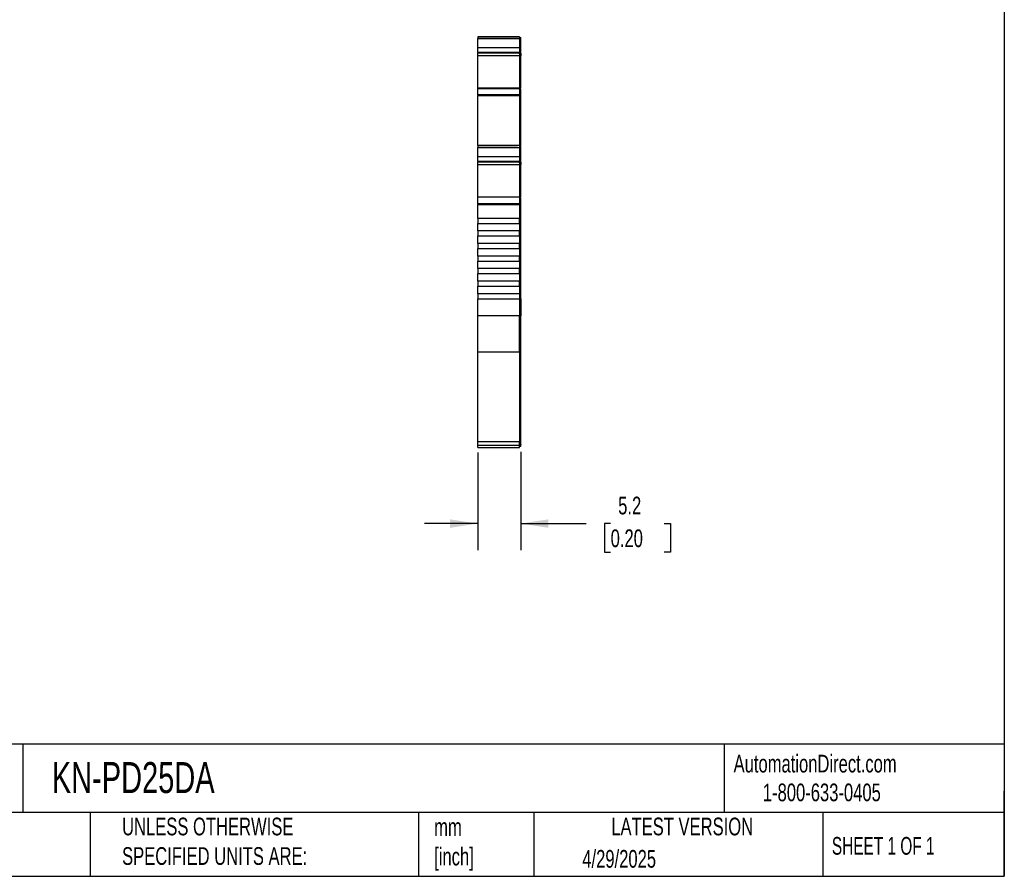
# Model space of a CAD drawing. Header units: millimetres. Extents: x 6 to 273, y 6 to 210.
# Tile 5 of 9: x 155 to 273, y 6 to 109. Entities that reach past the tile are written whole.
import ezdxf

# ---------------------------------------------------------------- set-up
doc = ezdxf.new("R2010")
doc.units = ezdxf.units.MM
doc.linetypes.add('SLD-Solid', pattern=[0])
doc.layers.add('DIMENSIONS', color=140, linetype='SLD-Solid', lineweight=25)
doc.layers.add('TEXT', color=140, linetype='SLD-Solid', lineweight=25)
doc.styles.add('SLDTEXTSTYLE0', font='TXT', dxfattribs={"width": 0.7})
doc.styles.add('SLDTEXTSTYLE1', font='TXT', dxfattribs={"width": 0.65})
doc.dimstyles.new('SLDDIMSTYLE1', dxfattribs={"dimtxt": 2.158008, "dimasz": 3.302, "dimexe": 0, "dimexo": 0.0625, "dimgap": 0.539502, "dimtad": 0, "dimtih": 1, "dimtoh": 1, "dimrnd": 1e-09, "dimzin": 12, "dimdsep": 46, "dimtxsty": 'SLDTEXTSTYLE0', "dimsah": 1, "dimcen": 0.09, "dimadec": 0, "dimazin": 3, "dimtfac": 1, "dimtmove": 0, "dimatfit": 0, "dimfxl": 0, "dimfrac": 2, "dimtolj": 1, "dimtzin": 12, "dimarcsym": 0})

# ---------------------------------------------------------------- blocks, each defined once
blk = doc.blocks.new('_D_3')
at = {"layer": 'DIMENSIONS'}
for p, q in [((210.11, 57.01), (210.11, 45.33)), ((215.26, 57.1), (215.26, 45.33)), ((210.11, 48.51), (203.76, 48.51)), ((215.26, 48.51), (223.08, 48.51)), ((226, 48.51), (225.28, 48.51)), ((225.28, 48.51), (225.28, 45.08)), ((232.41, 48.51), (233.14, 48.51)), ((233.14, 48.51), (233.14, 45.08)), ((225.28, 45.08), (226, 45.08)), ((233.14, 45.08), (232.41, 45.08))]:
    blk.add_line(p, q, dxfattribs=at)
for points in [[(210.11, 48.51), (206.81, 49.01), (206.81, 48)], [(215.26, 48.51), (218.57, 48), (218.57, 49.01)]]:
    blk.add_solid(points, dxfattribs=at)
at = {"layer": 'DIMENSIONS', "char_height": 2.117, "attachment_point": 1, "style": 'SLDTEXTSTYLE0'}
for s, insert in [('5.2', (226.9, 51.72)), ('0.20', (226, 47.81))]:
    blk.add_mtext(s, dxfattribs=dict(at, insert=insert))

msp = doc.modelspace()

# ---------------------------------------------------------------- linework, layer by layer
for p, q in [((210.114, 106.699), (215.114, 106.699)), ((210.114, 106.699), (210.114, 106.476)), ((210.114, 106.699), (210.508, 106.699)), ((210.989, 106.699), (210.114, 106.699)), ((210.508, 106.699), (210.114, 106.699)), ((210.114, 106.476), (215.114, 106.476)), ((210.114, 105.351), (210.114, 106.476)), ((210.614, 106.699), (210.914, 106.699)), ((210.614, 106.699), (210.614, 106.699)), ((210.914, 106.699), (210.614, 106.699)), ((210.714, 106.699), (210.714, 106.699)), ((210.915, 106.699), (210.714, 106.699)), ((210.714, 106.699), (210.915, 106.699)), ((210.914, 106.699), (210.989, 106.699)), ((210.914, 106.699), (210.914, 106.699)), ((210.914, 106.699), (210.914, 106.699)), ((211.114, 106.699), (210.914, 106.699)), ((214.463, 106.699), (210.915, 106.699)), ((210.915, 106.699), (214.463, 106.699)), ((214.264, 106.699), (211.114, 106.699)), ((214.464, 106.699), (214.264, 106.699)), ((215.114, 106.699), (214.389, 106.699)), ((214.664, 106.699), (214.463, 106.699)), ((214.463, 106.699), (214.664, 106.699)), ((214.464, 106.699), (214.764, 106.699)), ((214.464, 106.699), (214.464, 106.699)), ((214.464, 106.699), (214.464, 106.699)), ((214.764, 106.699), (214.464, 106.699)), ((214.664, 106.699), (214.664, 106.699)), ((214.764, 106.699), (214.764, 106.699)), ((214.864, 106.699), (214.864, 106.699)), ((215.114, 106.699), (215.114, 106.476)), ((215.114, 106.599), (215.264, 106.599)), ((215.114, 106.599), (215.264, 106.599)), ((215.114, 106.599), (215.264, 106.599)), ((215.114, 106.476), (215.114, 105.351)), ((215.114, 106.451), (215.264, 106.451)), ((215.264, 105.394), (215.264, 106.451)), ((215.114, 105.351), (210.114, 105.351)), ((210.114, 104.792), (210.114, 105.351)), ((215.114, 104.792), (210.114, 104.792)), ((210.114, 104.792), (210.114, 104.776)), ((210.114, 104.776), (215.014, 104.776)), ((210.114, 104.446), (210.114, 104.737)), ((215.014, 104.776), (215.014, 104.737)), ((215.114, 104.737), (215.014, 104.737)), ((215.114, 105.394), (215.264, 105.394)), ((215.114, 105.351), (215.114, 104.792)), ((215.114, 104.884), (215.264, 104.884)), ((215.114, 104.873), (215.264, 104.873)), ((215.114, 104.834), (215.264, 104.834)), ((215.114, 104.828), (215.264, 104.828)), ((215.114, 104.817), (215.264, 104.817)), ((215.114, 104.776), (215.114, 104.792)), ((215.114, 104.776), (215.114, 104.737)), ((215.114, 104.737), (215.114, 104.728)), ((215.264, 104.884), (215.264, 105.394)), ((215.264, 104.873), (215.264, 104.884)), ((210.114, 104.446), (215.114, 104.446)), ((210.114, 100.623), (210.114, 104.446)), ((215.014, 104.728), (215.114, 104.728)), ((215.114, 104.734), (215.114, 104.446)), ((215.114, 104.446), (215.114, 100.623)), ((215.264, 104.421), (215.114, 104.421)), ((215.264, 100.554), (215.264, 104.421)), ((210.114, 100.591), (215.114, 100.591)), ((210.114, 100.521), (210.114, 100.591)), ((210.114, 100.521), (215.114, 100.521)), ((210.114, 99.748), (210.114, 100.521)), ((215.114, 100.591), (215.114, 100.521)), ((215.114, 100.521), (215.114, 99.748)), ((215.114, 100.49), (215.264, 100.49)), ((215.114, 100.427), (215.264, 100.427)), ((215.264, 99.722), (215.264, 100.427)), ((215.114, 99.748), (210.114, 99.748)), ((210.114, 99.748), (210.114, 99.67)), ((210.114, 99.67), (215.114, 99.67)), ((210.114, 93.684), (210.114, 99.67)), ((215.114, 99.748), (215.114, 99.67)), ((215.114, 99.722), (215.264, 99.722)), ((215.114, 99.67), (215.114, 93.684)), ((215.114, 99.67), (215.264, 99.67)), ((215.264, 93.648), (215.264, 99.67)), ((215.114, 93.684), (210.114, 93.684)), ((210.114, 93.684), (210.114, 93.462)), ((210.114, 93.684), (210.508, 93.684)), ((210.508, 93.684), (210.114, 93.684)), ((210.989, 93.684), (210.114, 93.684)), ((210.114, 93.684), (210.114, 93.684)), ((210.114, 93.684), (210.114, 93.684)), ((210.114, 93.462), (215.114, 93.462)), ((210.114, 92.336), (210.114, 93.462)), ((210.914, 93.684), (210.614, 93.684)), ((210.614, 93.684), (210.614, 93.684)), ((210.614, 93.684), (210.914, 93.684)), ((210.915, 93.684), (210.714, 93.684)), ((210.714, 93.684), (210.714, 93.684)), ((210.714, 93.684), (210.915, 93.684)), ((210.989, 93.684), (210.914, 93.684)), ((210.914, 93.684), (210.914, 93.684)), ((210.914, 93.684), (210.914, 93.684)), ((210.914, 93.684), (211.114, 93.684)), ((214.463, 93.684), (210.915, 93.684)), ((210.915, 93.684), (214.463, 93.684)), ((211.114, 93.684), (214.264, 93.684)), ((214.264, 93.684), (214.464, 93.684)), ((214.464, 93.684), (214.389, 93.684)), ((215.114, 93.684), (214.389, 93.684)), ((214.463, 93.684), (214.664, 93.684)), ((214.664, 93.684), (214.463, 93.684)), ((214.464, 93.684), (214.464, 93.684)), ((214.464, 93.684), (214.764, 93.684)), ((214.764, 93.684), (214.464, 93.684)), ((214.464, 93.684), (214.464, 93.684)), ((214.664, 93.684), (214.664, 93.684)), ((214.764, 93.684), (214.764, 93.684)), ((214.864, 93.684), (214.864, 93.684)), ((215.114, 93.684), (215.114, 93.462)), ((215.114, 93.684), (215.114, 93.684)), ((215.114, 93.584), (215.264, 93.584)), ((215.114, 93.584), (215.264, 93.584)), ((215.114, 93.462), (215.114, 92.336)), ((215.114, 93.436), (215.264, 93.436)), ((215.264, 92.379), (215.264, 93.436)), ((215.114, 92.336), (210.114, 92.336)), ((210.114, 91.777), (210.114, 92.336)), ((215.114, 92.379), (215.264, 92.379)), ((215.114, 92.336), (215.114, 91.777)), ((215.114, 91.869), (215.264, 91.869)), ((215.114, 91.819), (215.264, 91.819)), ((215.114, 91.814), (215.264, 91.814)), ((215.114, 91.802), (215.264, 91.802)), ((215.264, 91.869), (215.264, 92.379)), ((215.264, 91.814), (215.264, 91.819)), ((215.114, 91.777), (210.114, 91.777)), ((210.114, 91.777), (210.114, 91.761)), ((210.114, 91.761), (215.014, 91.761)), ((210.114, 91.432), (210.114, 91.722)), ((210.114, 91.432), (215.114, 91.432)), ((210.114, 87.608), (210.114, 91.432)), ((215.014, 91.761), (215.014, 91.722)), ((215.014, 91.722), (215.114, 91.722)), ((215.014, 91.714), (215.114, 91.714)), ((215.114, 91.719), (215.114, 91.432)), ((215.114, 91.432), (215.114, 87.608)), ((215.264, 91.406), (215.114, 91.406)), ((215.264, 87.539), (215.264, 91.406)), ((210.114, 87.576), (215.114, 87.576)), ((210.114, 87.507), (210.114, 87.576)), ((215.114, 87.507), (210.114, 87.507)), ((210.114, 86.733), (210.114, 87.507)), ((215.114, 87.576), (215.114, 87.507)), ((215.114, 87.507), (215.114, 86.733)), ((215.114, 87.475), (215.264, 87.475)), ((215.114, 87.412), (215.264, 87.412)), ((215.264, 86.707), (215.264, 87.412)), ((215.114, 86.733), (210.114, 86.733)), ((210.114, 86.655), (215.114, 86.655)), ((210.114, 84.984), (210.114, 86.655)), ((215.114, 86.707), (215.264, 86.707)), ((215.114, 86.655), (215.114, 84.984)), ((215.114, 86.655), (215.264, 86.655)), ((215.264, 84.984), (215.264, 86.655)), ((215.114, 84.984), (210.114, 84.984)), ((215.114, 84.984), (215.264, 84.984)), ((215.264, 75.384), (215.264, 84.984)), ((210.114, 84.384), (215.114, 84.384)), ((210.114, 83.484), (210.114, 84.384)), ((215.114, 84.384), (215.114, 83.484)), ((215.114, 83.484), (210.114, 83.484)), ((210.114, 82.884), (215.114, 82.884)), ((210.114, 81.984), (210.114, 82.884)), ((215.114, 82.884), (215.114, 81.984)), ((215.114, 81.984), (210.114, 81.984)), ((210.114, 81.384), (215.114, 81.384)), ((210.114, 80.484), (210.114, 81.384)), ((215.114, 81.384), (215.114, 80.484)), ((215.114, 80.484), (210.114, 80.484)), ((210.114, 79.884), (215.114, 79.884)), ((210.114, 78.984), (210.114, 79.884)), ((215.114, 78.984), (210.114, 78.984)), ((215.114, 79.884), (215.114, 78.984)), ((210.114, 78.384), (215.114, 78.384)), ((210.114, 77.484), (210.114, 78.384)), ((215.114, 78.384), (215.114, 77.484)), ((215.114, 77.484), (210.114, 77.484)), ((210.114, 76.884), (215.114, 76.884)), ((210.114, 75.984), (210.114, 76.884)), ((215.114, 76.884), (215.114, 75.984)), ((215.114, 75.984), (210.114, 75.984)), ((210.114, 75.984), (210.114, 75.384)), ((210.114, 75.384), (215.114, 75.384)), ((210.114, 73.323), (210.114, 75.384)), ((215.114, 75.984), (215.114, 75.384)), ((215.114, 75.384), (215.114, 73.323)), ((215.114, 75.384), (215.264, 75.384)), ((215.264, 75.384), (215.264, 73.323)), ((215.114, 73.323), (210.114, 73.323)), ((210.114, 69.033), (210.114, 73.323)), ((215.114, 69.033), (215.114, 73.323)), ((215.264, 73.323), (215.114, 73.323)), ((210.114, 69.033), (215.114, 69.033)), ((210.114, 58.28), (210.114, 69.033)), ((215.114, 69.119), (215.264, 69.119)), ((215.114, 69.033), (215.114, 58.28)), ((215.264, 58.366), (215.264, 69.119)), ((215.114, 58.28), (210.114, 58.28)), ((210.114, 57.874), (210.114, 58.28)), ((210.114, 57.874), (215.114, 57.874)), ((210.114, 57.612), (210.114, 57.874)), ((215.114, 58.366), (215.264, 58.366)), ((215.114, 57.874), (215.114, 58.28)), ((215.114, 57.974), (215.264, 57.974)), ((215.114, 57.612), (215.114, 57.874)), ((215.264, 57.712), (215.114, 57.712)), ((210.114, 57.612), (215.114, 57.612))]:
    msp.add_line(p, q)
at = {"flags": 128}
for points in [[(214.864, 106.699), (214.828, 106.699), (214.721, 106.699), (214.545, 106.699), (214.307, 106.699), (214.012, 106.699), (213.669, 106.699), (213.288, 106.699), (212.879, 106.699), (212.454, 106.699), (212.025, 106.699), (211.605, 106.699), (211.204, 106.699), (210.835, 106.699), (210.508, 106.699)], [(210.508, 106.699), (210.835, 106.699), (211.204, 106.699), (211.605, 106.699), (212.025, 106.699), (212.454, 106.699), (212.879, 106.699), (213.288, 106.699), (213.669, 106.699), (214.012, 106.699), (214.307, 106.699), (214.545, 106.699), (214.721, 106.699), (214.828, 106.699), (214.864, 106.699)], [(214.389, 106.699), (214.405, 106.699), (214.43, 106.699), (214.449, 106.699), (214.46, 106.699), (214.464, 106.699)], [(210.508, 93.684), (210.835, 93.684), (211.204, 93.684), (211.605, 93.684), (212.025, 93.684), (212.454, 93.684), (212.879, 93.684), (213.288, 93.684), (213.669, 93.684), (214.012, 93.684), (214.307, 93.684), (214.545, 93.684), (214.721, 93.684), (214.828, 93.684), (214.864, 93.684)], [(214.864, 93.684), (214.828, 93.684), (214.721, 93.684), (214.545, 93.684), (214.307, 93.684), (214.012, 93.684), (213.669, 93.684), (213.288, 93.684), (212.879, 93.684), (212.454, 93.684), (212.025, 93.684), (211.605, 93.684), (211.204, 93.684), (210.835, 93.684), (210.508, 93.684)]]:
    msp.add_lwpolyline(points, dxfattribs=at)
for points, knots in [([(215.264, 106.451), (215.264, 106.493), (215.264, 106.531), (215.264, 106.584), (215.264, 106.599), (215.264, 106.599)], [0, 0, 0, 0, 0.5, 0.5, 1, 1, 1, 1]), ([(215.264, 104.765), (215.264, 104.717), (215.264, 104.605), (215.264, 104.488), (215.264, 104.421)], [0, 0, 0, 0, 0.42219645, 1, 1, 1, 1]), ([(215.264, 93.436), (215.264, 93.478), (215.264, 93.516), (215.264, 93.569), (215.264, 93.584), (215.264, 93.584)], [0, 0, 0, 0, 0.5, 0.5, 1, 1, 1, 1]), ([(215.264, 91.75), (215.264, 91.702), (215.264, 91.59), (215.264, 91.473), (215.264, 91.406)], [0, 0, 0, 0, 0.4221958, 1, 1, 1, 1]), ([(210.114, 84.984), (210.114, 84.984), (210.114, 84.952), (210.114, 84.841), (210.114, 84.763), (210.114, 84.605), (210.114, 84.527), (210.114, 84.416), (210.114, 84.384), (210.114, 84.384)], [0, 0, 0, 0, 0.25, 0.25, 0.5, 0.5, 0.75, 0.75, 1, 1, 1, 1]), ([(215.114, 84.384), (215.114, 84.384), (215.114, 84.416), (215.114, 84.527), (215.114, 84.605), (215.114, 84.763), (215.114, 84.841), (215.114, 84.952), (215.114, 84.984), (215.114, 84.984)], [0, 0, 0, 0, 0.25, 0.25, 0.5, 0.5, 0.75, 0.75, 1, 1, 1, 1]), ([(210.114, 83.484), (210.114, 83.484), (210.114, 83.452), (210.114, 83.341), (210.114, 83.263), (210.114, 83.105), (210.114, 83.027), (210.114, 82.916), (210.114, 82.884), (210.114, 82.884)], [0, 0, 0, 0, 0.25, 0.25, 0.5, 0.5, 0.75, 0.75, 1, 1, 1, 1]), ([(215.114, 82.884), (215.114, 82.884), (215.114, 82.916), (215.114, 83.027), (215.114, 83.105), (215.114, 83.263), (215.114, 83.341), (215.114, 83.452), (215.114, 83.484), (215.114, 83.484)], [0, 0, 0, 0, 0.25, 0.25, 0.5, 0.5, 0.75, 0.75, 1, 1, 1, 1]), ([(210.114, 81.984), (210.114, 81.984), (210.114, 81.952), (210.114, 81.841), (210.114, 81.763), (210.114, 81.605), (210.114, 81.527), (210.114, 81.416), (210.114, 81.384), (210.114, 81.384)], [0, 0, 0, 0, 0.25, 0.25, 0.5, 0.5, 0.75, 0.75, 1, 1, 1, 1]), ([(215.114, 81.384), (215.114, 81.384), (215.114, 81.416), (215.114, 81.527), (215.114, 81.605), (215.114, 81.763), (215.114, 81.841), (215.114, 81.952), (215.114, 81.984), (215.114, 81.984)], [0, 0, 0, 0, 0.25, 0.25, 0.5, 0.5, 0.75, 0.75, 1, 1, 1, 1]), ([(210.114, 80.484), (210.114, 80.484), (210.114, 80.452), (210.114, 80.341), (210.114, 80.263), (210.114, 80.105), (210.114, 80.027), (210.114, 79.916), (210.114, 79.884), (210.114, 79.884)], [0, 0, 0, 0, 0.25, 0.25, 0.5, 0.5, 0.75, 0.75, 1, 1, 1, 1]), ([(215.114, 79.884), (215.114, 79.884), (215.114, 79.916), (215.114, 80.027), (215.114, 80.105), (215.114, 80.263), (215.114, 80.341), (215.114, 80.452), (215.114, 80.484), (215.114, 80.484)], [0, 0, 0, 0, 0.25, 0.25, 0.5, 0.5, 0.75, 0.75, 1, 1, 1, 1]), ([(210.114, 78.984), (210.114, 78.984), (210.114, 78.952), (210.114, 78.841), (210.114, 78.763), (210.114, 78.605), (210.114, 78.527), (210.114, 78.416), (210.114, 78.384), (210.114, 78.384)], [0, 0, 0, 0, 0.25, 0.25, 0.5, 0.5, 0.75, 0.75, 1, 1, 1, 1]), ([(215.114, 78.384), (215.114, 78.384), (215.114, 78.416), (215.114, 78.527), (215.114, 78.605), (215.114, 78.763), (215.114, 78.841), (215.114, 78.952), (215.114, 78.984), (215.114, 78.984)], [0, 0, 0, 0, 0.25, 0.25, 0.5, 0.5, 0.75, 0.75, 1, 1, 1, 1]), ([(210.114, 77.484), (210.114, 77.484), (210.114, 77.452), (210.114, 77.341), (210.114, 77.263), (210.114, 77.105), (210.114, 77.027), (210.114, 76.916), (210.114, 76.884), (210.114, 76.884)], [0, 0, 0, 0, 0.25, 0.25, 0.5, 0.5, 0.75, 0.75, 1, 1, 1, 1]), ([(215.114, 76.884), (215.114, 76.884), (215.114, 76.916), (215.114, 77.027), (215.114, 77.105), (215.114, 77.263), (215.114, 77.341), (215.114, 77.452), (215.114, 77.484), (215.114, 77.484)], [0, 0, 0, 0, 0.25, 0.25, 0.5, 0.5, 0.75, 0.75, 1, 1, 1, 1]), ([(215.264, 69.119), (215.264, 69.551), (215.264, 70.174), (215.264, 71.639), (215.264, 72.481), (215.264, 73.323)], [0, 0, 0, 0, 0.5, 0.5, 1, 1, 1, 1]), ([(215.264, 57.987), (215.264, 57.983), (215.264, 57.958), (215.264, 58.067), (215.264, 58.266), (215.264, 58.366)], [0, 0, 0, 0, 0.0858756, 0.5429378, 1, 1, 1, 1]), ([(215.264, 57.712), (215.264, 57.721), (215.264, 57.737), (215.264, 57.864), (215.264, 57.913)], [0, 0, 0, 0, 0.6125065, 1, 1, 1, 1])]:
    msp.add_open_spline(points, degree=3, knots=knots)
for points in [[(215.264, 99.67), (215.264, 99.687), (215.264, 99.705), (215.264, 99.722)], [(210.114, 86.733), (210.114, 86.707), (210.114, 86.681), (210.114, 86.655)], [(215.114, 86.655), (215.114, 86.681), (215.114, 86.707), (215.114, 86.733)], [(215.264, 86.655), (215.264, 86.673), (215.264, 86.69), (215.264, 86.707)]]:
    msp.add_open_spline(points, degree=3)
at = {"layer": 'TEXT'}
for p, q in [((273.05, 209.55), (273.05, 6.35)), ((273.05, 22.126), (6.35, 22.126)), ((155.759, 22.126), (155.759, 13.97)), ((239.575, 22.126), (239.575, 13.97)), ((273.05, 6.35), (273.05, 16.51)), ((273.05, 13.97), (6.35, 13.97)), ((163.78, 13.97), (163.78, 6.35)), ((203.024, 13.97), (203.024, 6.35)), ((216.812, 13.97), (216.812, 6.35)), ((251.349, 13.97), (251.349, 6.35)), ((6.35, 6.35), (273.05, 6.35))]:
    msp.add_line(p, q, dxfattribs=at)

# ---------------------------------------------------------------- texts
for s, insert, char_height, attachment_point, style in [('KN-PD25DA', (159.208, 20.006), 3.7042, 1, 'SLDTEXTSTYLE0'), ('AutomationDirect.com', (240.695, 20.877), 2.11667, 1, 'SLDTEXTSTYLE0'), ('1-800-633-0405', (244.192, 17.437), 2.11667, 1, 'SLDTEXTSTYLE0'), ('UNLESS OTHERWISE ^JSPECIFIED UNITS ARE:', (167.608, 13.361), 2.11667, 1, 'SLDTEXTSTYLE0'), ('LATEST VERSION', (234.552, 13.364), 2.11667, 2, 'SLDTEXTSTYLE0'), ('mm^J[inch]', (204.907, 13.297), 2.1167, 1, 'SLDTEXTSTYLE0'), ('SHEET 1 OF 1', (252.441, 11.051), 2.11667, 1, 'SLDTEXTSTYLE1'), ('4/29/2025', (222.613, 9.497), 2.1167, 1, 'SLDTEXTSTYLE0')]:
    msp.add_mtext(s, dxfattribs=dict(at, insert=insert, char_height=char_height, attachment_point=attachment_point, style=style))

# ---------------------------------------------------------------- dimensions: what is measured, and where the dimension line sits
at = {"layer": 'DIMENSIONS'}
dim = msp.add_linear_dim(base=(215.264, 48.506), p1=(210.114, 58.28), p2=(215.264, 58.366), angle=0, dimstyle='SLDDIMSTYLE1', dxfattribs=at)
dim.commit()
dim.dimension.update_dxf_attribs({"geometry": '_D_3', "text_midpoint": (229.208, 48.506), "dimtype": 160})

doc.saveas('drawing.dxf')
